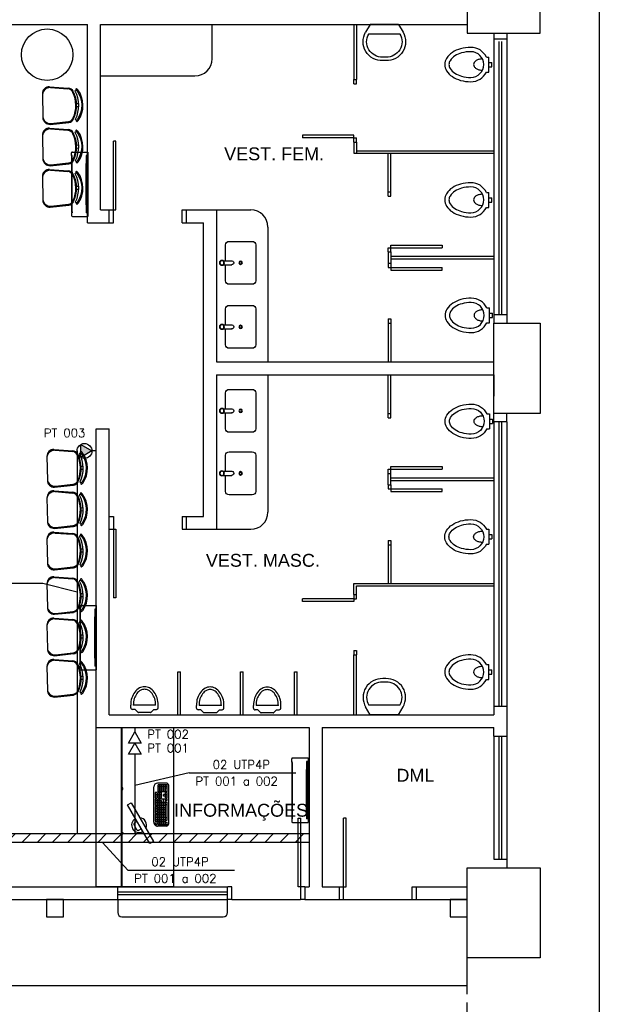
# Model space of a CAD drawing. Extents: x 116.9 to 167.9, y -246.1 to -216.8.
# Tile 11 of 13: x 150.1 to 156.8, y -238.9 to -227.5. Entities that reach past the tile are written whole.
import ezdxf
from ezdxf.enums import TextEntityAlignment as Align

# ---------------------------------------------------------------- set-up
doc = ezdxf.new("R2010")
doc.units = 0
doc.header["$MEASUREMENT"] = 0
doc.linetypes.add('DASHED', pattern=[0.75, 0.5, -0.25])
doc.linetypes.add('HIDDEN', pattern=[0.375, 0.25, -0.125])
doc.layers.get('0').update_dxf_attribs({"linetype": 'CONTINUOUS'})
for name, color, linetype in [('ARQ_LAY_MOB', 9, 'CONTINUOUS'), ('ELETROCALHA', 150, 'CONTINUOUS'), ('LINHA', 40, 'CONTINUOUS'), ('paredes1', 8, 'CONTINUOUS'), ('TEXTO', 4, 'CONTINUOUS'), ('textos1', 4, 'CONTINUOUS'), ('TOMADAS-LOGICA', 1, 'CONTINUOUS'), ('TOMADAS_GERAIS', 1, 'CONTINUOUS'), ('TUB_ELETRICA', 5, 'CONTINUOUS')]:
    doc.layers.add(name, color=color, linetype=linetype)
doc.styles.add('ROMANS', font='romans')
doc.styles.add('Texto Cota', font='ARIAL.TTF')

# ---------------------------------------------------------------- blocks, each defined once
blk = doc.blocks.new('P80E')
at = {"layer": 'paredes1'}
for p, q in [((0, -0.051), (0, -0.101)), ((0, -0.101), (0.15, -0.101)), ((0.15, -0.051), (0.15, -0.131)), ((0.15, -0.101), (0.949, -0.101)), ((0.949, -0.131), (0.949, -0.101)), ((0.15, -0.131), (0.949, -0.131)), ((0, -0.901), (0.15, -0.901)), ((0, -0.901), (0, -0.951)), ((0.15, -0.901), (0.15, -0.951))]:
    blk.add_line(p, q, dxfattribs=at)
blk = doc.blocks.new('P80D')
at = {"layer": 'paredes1'}
for p, q in [((0, 0.85), (0, 0.9)), ((0, 0.85), (0.15, 0.85)), ((0.15, 0.85), (0.15, 0.9)), ((0, 0.05), (0.15, 0.05)), ((0, 0), (0, 0.05)), ((0.15, 0.08), (0.949, 0.08)), ((0.15, 0), (0.15, 0.08)), ((0.15, 0.05), (0.949, 0.05)), ((0.949, 0.08), (0.949, 0.05))]:
    blk.add_line(p, q, dxfattribs=at)
blk = doc.blocks.new('MICTORIO')
at = {"layer": 'paredes1'}
for p, q in [((-0.055, 0.16), (-0.085, 0.16)), ((-0.085, 0.13), (-0.085, -0.13)), ((-0.035, 0.11), (-0.035, 0.14)), ((-0.003, 0.078), (-0.035, 0.11)), ((0, 0.071), (0, -0.071)), ((-0.003, -0.078), (-0.035, -0.11)), ((-0.035, -0.11), (-0.035, -0.14)), ((-0.055, -0.16), (-0.085, -0.16))]:
    blk.add_line(p, q, dxfattribs=at)
for points in [[(-0.085, 0.16, 0.075167), (-0.17, 0.148, 0.085589), (-0.237, 0.113, 0.106125), (-0.285, 0.059, 0.127243), (-0.3, 0, 0.127243), (-0.285, -0.059, 0.106125), (-0.237, -0.113, 0.085589), (-0.17, -0.148, 0.075167), (-0.085, -0.16, 0.075167)], [(-0.085, 0.13, 0.075167), (-0.161, 0.119, 0.085589), (-0.219, 0.089, 0.106125), (-0.259, 0.044, 0.127243), (-0.27, 0, 0.127243), (-0.259, -0.044, 0.106125), (-0.219, -0.089, 0.085589), (-0.161, -0.119, 0.075167), (-0.085, -0.13, 0.075167)]]:
    blk.add_lwpolyline(points, format="xyb", dxfattribs=at)
for centre, radius, start, end in [((-0.055, 0.14), 0.02, 0, 90), ((-0.01, 0.071), 0.01, 0, 45), ((-0.01, -0.071), 0.01, 315, 0), ((-0.055, -0.14), 0.02, 270, 0)]:
    blk.add_arc(centre, radius, start, end, dxfattribs=at)
blk = doc.blocks.new('LAV')
at = {"layer": 'paredes1'}
for p, q in [((-0.184, 0), (-0.242, -0.101)), ((-0.184, 0), (0.184, 0)), ((0.184, 0), (0.242, -0.101)), ((-0.203, -0.124), (0.203, -0.124)), ((-0.019, -0.422), (0.019, -0.422)), ((-0.019, -0.468), (0.019, -0.468))]:
    blk.add_line(p, q, dxfattribs=at)
for centre, radius, start, end in [((-0.031, -0.224), 0.244, 149.7586, 272.8364), ((-0.031, -0.224), 0.198, 149.7586, 272.8364), ((0.031, -0.224), 0.244, 267.1636, 30.2414), ((0.031, -0.224), 0.198, 267.1636, 30.2414)]:
    blk.add_arc(centre, radius, start, end, dxfattribs=at)
blk = doc.blocks.new('BACIA')
at = {"layer": 'paredes1'}
for p, q in [((-0.025, -0.035), (-0.025, 0)), ((0.025, 0), (-0.025, 0)), ((0.025, -0.035), (0.025, 0)), ((0.087, -0.035), (-0.087, -0.035)), ((-0.087, -0.065), (-0.087, -0.035)), ((0.087, -0.065), (0.087, -0.035))]:
    blk.add_line(p, q, dxfattribs=at)
for points in [[(-0.065, -0.11, 0.064559), (-0.06, -0.151, 0.077436), (-0.046, -0.183, 0.107172), (-0.023, -0.206, 0.145191), (0, -0.213, 0.145191), (0.023, -0.206, 0.107172), (0.046, -0.183, 0.077436), (0.06, -0.151, 0.064559), (0.065, -0.11, 0.064559)], [(-0.2, -0.245, 0.066402), (-0.184, -0.366, 0.078959), (-0.141, -0.461, 0.107161), (-0.072, -0.529, 0.141785), (0, -0.55, 0.141785), (0.072, -0.529, 0.107161), (0.141, -0.461, 0.078959), (0.184, -0.366, 0.066402), (0.2, -0.245, 0.066402)], [(-0.15, -0.245, 0.066402), (-0.136, -0.353, 0.078959), (-0.1, -0.433, 0.107161), (-0.045, -0.487, 0.141785), (0, -0.5, 0.141785), (0.045, -0.487, 0.107161), (0.1, -0.433, 0.078959), (0.136, -0.353, 0.066402), (0.15, -0.245, 0.066402)]]:
    blk.add_lwpolyline(points, format="xyb", dxfattribs=at)
for radius, start, end in [(0.2, 115.8419, 180), (0.15, 0, 180), (0.2, 0, 64.1581)]:
    blk.add_arc((0, -0.245), radius, start, end, dxfattribs=at)
blk = doc.blocks.new('v bjhbjhgjhjh')
for p, q in [((0.016, 0.024), (0.116, 0.024)), ((0.138, 0), (0.138, 0)), ((0, -0.024), (0, -0.024)), ((0.016, -0.024), (0.114, -0.024)), ((0.114, -0.024), (0.114, -0.024))]:
    blk.add_line(p, q)
for radius in [0.0287, 0.0238]:
    blk.add_circle((0, 0), radius)
blk.add_arc((0.114, 0), 0.0238, 269.9522, 95.8898)
blk = doc.blocks.new('xvhgfjykilugkhjnftg')
at = {"layer": 'paredes1'}
blk.add_lwpolyline([(-0.175, -0.024), (-0.175, -0.21, 0.414214), (-0.135, -0.25), (0.135, -0.25, 0.414214), (0.175, -0.21), (0.175, 0.21, 0.414214), (0.135, 0.25), (-0.135, 0.25, 0.414214), (-0.175, 0.21), (-0.175, 0.024)], format="xyb", dxfattribs=at)
for radius in [0.0196, 0.0146]:
    blk.add_circle((0, 0), radius, dxfattribs=at)
blk.add_blockref('v bjhbjhgjhjh', (-0.218, 0), dxfattribs=at)
blk = doc.blocks.new('EQUIP')
at = {"layer": 'paredes1', "color": 1}
for p, q in [((2356.604, 1634.934), (2356.604, 1634.832)), ((2356.622, 1634.943), (2356.622, 1634.837)), ((2356.706, 1634.943), (2356.622, 1634.943)), ((2356.706, 1634.922), (2356.622, 1634.922)), ((2356.706, 1634.9), (2356.622, 1634.9)), ((2357.077, 1634.961), (2356.63, 1634.961)), ((2356.643, 1634.943), (2356.643, 1634.837)), ((2356.664, 1634.943), (2356.664, 1634.837)), ((2356.685, 1634.922), (2356.685, 1634.837)), ((2356.706, 1634.943), (2356.706, 1634.837)), ((2356.777, 1634.943), (2356.714, 1634.943)), ((2356.714, 1634.943), (2356.714, 1634.922)), ((2356.777, 1634.922), (2356.714, 1634.922)), ((2356.735, 1634.943), (2356.735, 1634.9)), ((2356.756, 1634.9), (2356.735, 1634.9)), ((2356.756, 1634.943), (2356.756, 1634.9)), ((2356.777, 1634.922), (2356.777, 1634.943)), ((2356.785, 1634.837), (2356.785, 1634.943)), ((2356.805, 1634.943), (2356.785, 1634.943)), ((2357.086, 1634.922), (2356.785, 1634.922)), ((2357.086, 1634.9), (2356.785, 1634.9)), ((2356.805, 1634.922), (2356.805, 1634.943)), ((2356.825, 1634.837), (2356.825, 1634.943)), ((2356.854, 1634.943), (2356.825, 1634.943)), ((2356.845, 1634.837), (2356.845, 1634.922)), ((2357.037, 1634.943), (2356.854, 1634.943)), ((2356.854, 1634.922), (2356.854, 1634.943)), ((2356.865, 1634.837), (2356.865, 1634.922)), ((2356.886, 1634.837), (2356.886, 1634.922)), ((2356.906, 1634.837), (2356.906, 1634.922)), ((2356.926, 1634.837), (2356.926, 1634.922)), ((2356.946, 1634.837), (2356.946, 1634.922)), ((2356.966, 1634.837), (2356.966, 1634.922)), ((2356.986, 1634.837), (2356.986, 1634.922)), ((2357.006, 1634.837), (2357.006, 1634.943)), ((2357.026, 1634.837), (2357.026, 1634.922)), ((2357.037, 1634.922), (2357.037, 1634.943)), ((2357.046, 1634.837), (2357.046, 1634.921)), ((2357.086, 1634.943), (2357.06, 1634.943)), ((2357.06, 1634.922), (2357.06, 1634.943)), ((2357.066, 1634.837), (2357.066, 1634.922)), ((2357.086, 1634.837), (2357.086, 1634.943)), ((2357.104, 1634.934), (2357.104, 1634.832)), ((2356.706, 1634.879), (2356.622, 1634.879)), ((2356.706, 1634.858), (2356.622, 1634.858)), ((2356.706, 1634.837), (2356.622, 1634.837)), ((2357.06, 1634.788), (2356.648, 1634.788)), ((2356.777, 1634.879), (2356.714, 1634.879)), ((2356.714, 1634.879), (2356.714, 1634.837)), ((2356.777, 1634.858), (2356.714, 1634.858)), ((2356.777, 1634.837), (2356.714, 1634.837)), ((2356.714, 1634.827), (2356.777, 1634.827)), ((2356.714, 1634.827), (2356.714, 1634.805)), ((2356.714, 1634.805), (2356.777, 1634.805)), ((2356.735, 1634.879), (2356.735, 1634.837)), ((2356.735, 1634.827), (2356.735, 1634.805)), ((2356.756, 1634.879), (2356.756, 1634.837)), ((2356.756, 1634.827), (2356.756, 1634.805)), ((2356.777, 1634.837), (2356.777, 1634.879)), ((2356.777, 1634.805), (2356.777, 1634.827)), ((2357.086, 1634.858), (2356.785, 1634.858)), ((2357.086, 1634.837), (2356.785, 1634.837)), ((2356.785, 1634.827), (2356.865, 1634.827)), ((2356.785, 1634.805), (2356.785, 1634.827)), ((2356.785, 1634.805), (2356.865, 1634.805)), ((2357.086, 1634.879), (2356.805, 1634.879)), ((2356.805, 1634.837), (2356.805, 1634.879)), ((2356.805, 1634.805), (2356.805, 1634.827)), ((2356.825, 1634.805), (2356.825, 1634.827)), ((2356.845, 1634.805), (2356.845, 1634.827)), ((2356.865, 1634.805), (2356.865, 1634.827)), ((2356.876, 1634.805), (2356.876, 1634.827)), ((2356.876, 1634.827), (2356.956, 1634.827)), ((2356.876, 1634.805), (2356.956, 1634.805)), ((2356.896, 1634.805), (2356.896, 1634.827)), ((2356.916, 1634.805), (2356.916, 1634.827)), ((2356.936, 1634.805), (2356.936, 1634.827)), ((2356.956, 1634.805), (2356.956, 1634.827)), ((2356.966, 1634.827), (2357.046, 1634.827)), ((2356.966, 1634.805), (2356.966, 1634.827)), ((2356.966, 1634.805), (2357.046, 1634.805)), ((2356.986, 1634.805), (2356.986, 1634.827)), ((2357.006, 1634.805), (2357.006, 1634.827)), ((2357.026, 1634.805), (2357.026, 1634.827)), ((2357.046, 1634.805), (2357.046, 1634.827)), ((2357.066, 1634.827), (2357.086, 1634.827)), ((2357.066, 1634.805), (2357.066, 1634.827)), ((2357.066, 1634.805), (2357.086, 1634.805)), ((2357.086, 1634.805), (2357.086, 1634.827)), ((2357.064, 1634.565), (2357.049, 1634.591)), ((2357.092, 1634.558), (2357.144, 1634.588)), ((2357.151, 1634.615), (2357.136, 1634.641))]:
    blk.add_line(p, q, dxfattribs=at)
blk.add_lwpolyline([(2356.834, 1634.524), (2357.285, 1634.784), (2357.309, 1634.742), (2356.858, 1634.482)], close=True, dxfattribs=at)
for centre, radius, start, end in [((2356.63, 1634.934, 0), 0.0267, 90, 180), ((2357.077, 1634.934, 0), 0.0267, 360, 90), ((2356.648, 1634.832, 0), 0.0445, 180, 270), ((2357.06, 1634.832, 0), 0.0445, 270, 360), ((2357.093, 1634.616), 0.0864, 65.5389, 174.8495), ((2357.093, 1634.616), 0.0864, 210.1942, 30.1942), ((2357.082, 1634.575), 0.02, 210.1942, 300.1942), ((2357.134, 1634.605), 0.02, 300.1942, 30.1942)]:
    blk.add_arc(centre, radius, start, end, dxfattribs=at)
blk = doc.blocks.new('9e12KBtu')
at = {"layer": 'paredes1'}
for p, q in [((0.194, 0.375), (0.013, 0.375)), ((0.013, -0.375), (0.013, 0.375)), ((0.203, 0.332), (0.203, 0.365)), ((0.013, 0.332), (0.032, 0.332)), ((0.015, 0.251), (0.013, 0.251)), ((0.015, 0.33), (0.03, 0.33)), ((0.015, 0.241), (0.015, 0.33)), ((0.015, 0.241), (0.03, 0.241)), ((0.015, 0.237), (0.03, 0.237)), ((0.015, 0.237), (0.015, 0.152)), ((0.023, 0.241), (0.023, 0.24)), ((0.023, 0.237), (0.023, 0.24)), ((0.03, 0.241), (0.03, 0.33)), ((0.03, 0.237), (0.03, 0.152)), ((0.032, 0.24), (0.032, 0.332)), ((0.032, 0.24), (0.032, -0.24)), ((0.198, 0.321), (0.198, 0.332)), ((0.198, 0.332), (0.203, 0.332)), ((0.198, 0.326), (0.203, 0.326)), ((0.2, 0.321), (0.198, 0.321)), ((0.2, -0.322), (0.2, 0.321)), ((0.201, 0.332), (0.201, 0.332)), ((0.201, 0.332), (0.201, 0.332)), ((0.201, 0.326), (0.201, 0.332)), ((0.201, 0.326), (0.201, 0.332)), ((0.203, -0.327), (0.203, 0.326)), ((0.015, 0.228), (0.013, 0.228)), ((0.03, 0.15), (0.013, 0.15)), ((0.03, 0.118), (0.013, 0.118)), ((0.03, 0.152), (0.015, 0.152)), ((0.015, 0.15), (0.015, 0.118)), ((0.03, 0.116), (0.015, 0.116)), ((0.015, 0.116), (0.015, -0.117)), ((0.02, 0.15), (0.02, 0.118)), ((0.03, 0.15), (0.03, 0.118)), ((0.03, 0.116), (0.03, -0.238)), ((0.03, -0.118), (0.013, -0.118)), ((0.03, -0.151), (0.013, -0.151)), ((0.03, -0.117), (0.015, -0.117)), ((0.015, -0.151), (0.015, -0.118)), ((0.03, -0.153), (0.015, -0.153)), ((0.015, -0.153), (0.015, -0.238)), ((0.02, -0.151), (0.02, -0.118)), ((0.015, -0.321), (0.013, -0.321)), ((0.013, -0.333), (0.032, -0.333)), ((0.015, -0.238), (0.03, -0.238)), ((0.015, -0.242), (0.03, -0.242)), ((0.015, -0.331), (0.015, -0.242)), ((0.015, -0.331), (0.03, -0.331)), ((0.023, -0.331), (0.023, -0.333)), ((0.03, -0.331), (0.03, -0.242)), ((0.032, -0.333), (0.032, -0.24)), ((0.198, -0.322), (0.198, -0.333)), ((0.2, -0.322), (0.198, -0.322)), ((0.198, -0.327), (0.203, -0.327)), ((0.198, -0.333), (0.198, -0.333)), ((0.198, -0.333), (0.203, -0.333)), ((0.201, -0.327), (0.201, -0.333)), ((0.201, -0.327), (0.201, -0.333)), ((0.201, -0.333), (0.201, -0.333)), ((0.201, -0.333), (0.201, -0.333)), ((0.203, -0.333), (0.203, -0.365)), ((0.194, -0.375), (0.013, -0.375))]:
    blk.add_line(p, q, dxfattribs=at)
for centre, start, end in [((0.194, 0.365), 0, 90), ((0.194, -0.365), 270, 0)]:
    blk.add_arc(centre, 0.00967, start, end, dxfattribs=at)
blk = doc.blocks.new('Apwr_tgint03')
for p, q in [((0, 3.6), (-1.5, 6.2)), ((-1.5, 6.2), (1.5, 6.2)), ((1.5, 6.2), (0, 3.6)), ((-1.5, 3.6), (1.5, 3.6)), ((0, 1), (-1.5, 3.6)), ((1.5, 3.6), (0, 1)), ((0, 0), (0, 1))]:
    blk.add_line(p, q)
at = {"style": 'ROMANS', "flags": 8}
blk.add_attdef('020', text='', height=1.6, dxfattribs=at).set_placement((3.55, 2.88), align=Align.BOTTOM_LEFT)
blk = doc.blocks.new('TLteto1')
blk.add_hatch(color=256).paths.add_polyline_path([(0, 1), (1.5, 3.6), (-1.5, 3.6)])
for p, q in [((-1.5, 3.6), (1.5, 3.6)), ((0, 1), (-1.5, 3.6)), ((1.5, 3.6), (0, 1)), ((0, 0), (0, 1))]:
    blk.add_line(p, q)
blk.add_circle((0, 2.73), 1.73)
at = {"style": 'ROMANS', "flags": 8}
blk.add_attdef('020', text='', height=1.6, dxfattribs=at).set_placement((3.55, 2.88), align=Align.BOTTOM_LEFT)
blk = doc.blocks.new('AREA')
at = {"style": 'Texto Cota'}
for tag, p in [('AREAS:COMODO', (0, 1.75)), ('AREAS:VALOR', (0, -1.25))]:
    blk.add_attdef(tag, text='', height=2, dxfattribs=at).set_placement(p, align=Align.MIDDLE_CENTER)

msp = doc.modelspace()

# ---------------------------------------------------------------- hatches: boundary and pattern name
at = {"layer": 'ELETROCALHA'}
h = msp.add_hatch(dxfattribs=at)
h.set_pattern_fill('ANSI31', color=256)
h.set_pattern_definition([(45, (18.36854, 3e-14), (-0.08838835, 0.08838835), [])])
h.paths.add_polyline_path([(133.673, -237.038), (133.673, -236.94), (133.133, -236.94), (133.133, -237.038)])
h.paths.add_polyline_path([(133.773, -236.94), (133.773, -237.038), (153.433, -237.038), (153.433, -236.938)])

# ---------------------------------------------------------------- linework, layer by layer
for p, q in [((153.433, -236.938), (133.133, -236.938)), ((153.433, -236.938), (153.433, -237.038)), ((153.433, -237.038), (133.133, -237.038))]:
    msp.add_line(p, q, dxfattribs=at)
at = {"layer": 'LINHA'}
for p, q in [((150.332, -234.017), (150.73, -234.12)), ((152.036, -236.228), (151.403, -236.375)), ((151.322, -237.361), (151.027, -237.038))]:
    msp.add_line(p, q, dxfattribs=at)
at = {"layer": 'paredes1'}
for p, q in [((149.266, -227.511), (150.853, -227.511)), ((150.853, -229.821), (150.853, -227.511)), ((151.003, -227.511), (155.273, -227.511)), ((151.003, -229.671), (151.003, -227.511)), ((152.303, -227.911), (152.303, -227.511)), ((153.953, -227.511), (153.953, -228.151)), ((153.983, -227.511), (153.983, -228.151)), ((155.583, -227.611), (155.583, -230.991)), ((155.733, -227.611), (155.733, -230.991)), ((155.733, -227.681), (155.583, -227.681)), ((151.003, -228.111), (152.103, -228.111)), ((153.953, -228.151), (153.983, -228.151)), ((153.953, -228.201), (153.953, -228.151)), ((153.983, -228.201), (153.983, -228.151)), ((153.953, -228.201), (153.983, -228.201)), ((153.953, -228.801), (153.354, -228.801)), ((153.354, -228.801), (153.354, -228.831)), ((153.953, -228.831), (153.354, -228.831)), ((153.953, -228.881), (153.953, -228.801)), ((153.953, -228.881), (153.953, -228.831)), ((153.953, -228.831), (153.983, -228.831)), ((153.953, -228.881), (153.983, -228.881)), ((153.953, -228.881), (153.953, -229.011)), ((153.983, -228.881), (153.983, -228.831)), ((153.983, -228.881), (153.983, -229.011)), ((153.983, -228.981), (155.583, -228.981)), ((153.953, -229.011), (155.583, -229.011)), ((154.353, -229.461), (154.353, -229.011)), ((154.383, -229.461), (154.383, -229.011)), ((154.353, -229.461), (154.383, -229.461)), ((154.353, -229.511), (154.353, -229.461)), ((154.383, -229.511), (154.383, -229.461)), ((154.353, -229.511), (154.383, -229.511)), ((151.003, -229.671), (151.103, -229.671)), ((151.103, -229.821), (151.103, -229.671)), ((152.003, -229.821), (152.003, -229.671)), ((152.003, -229.671), (152.353, -229.671)), ((152.353, -229.671), (152.353, -231.441)), ((152.353, -229.671), (152.753, -229.671)), ((150.853, -229.821), (151.103, -229.821)), ((152.003, -229.821), (152.203, -229.821)), ((152.203, -233.241), (152.203, -229.821)), ((152.953, -229.871), (152.953, -231.441)), ((154.353, -230.111), (154.383, -230.111)), ((154.353, -230.161), (154.353, -230.111)), ((154.383, -230.081), (154.982, -230.081)), ((154.383, -230.161), (154.383, -230.081)), ((154.383, -230.111), (154.982, -230.111)), ((154.982, -230.081), (154.982, -230.111)), ((154.353, -230.161), (154.383, -230.161)), ((154.353, -230.161), (154.353, -230.291)), ((154.383, -230.161), (154.383, -230.291)), ((154.383, -230.211), (155.583, -230.211)), ((154.383, -230.241), (155.583, -230.241)), ((154.353, -230.291), (154.383, -230.291)), ((154.353, -230.291), (154.353, -230.341)), ((154.353, -230.341), (154.383, -230.341)), ((154.383, -230.291), (154.383, -230.371)), ((154.383, -230.341), (154.982, -230.341)), ((154.383, -230.371), (154.982, -230.371)), ((154.982, -230.371), (154.982, -230.341)), ((154.353, -230.941), (154.353, -230.991)), ((154.353, -230.941), (154.383, -230.941)), ((154.383, -230.941), (154.383, -230.991)), ((155.583, -230.891), (155.733, -230.891)), ((154.353, -230.991), (154.383, -230.991)), ((154.353, -230.991), (154.353, -231.441)), ((154.383, -230.991), (154.383, -231.441)), ((155.583, -230.991), (155.733, -230.991)), ((152.353, -231.441), (155.583, -231.441)), ((152.353, -231.591), (155.583, -231.591)), ((152.353, -231.591), (152.353, -233.391)), ((152.953, -231.591), (152.953, -233.191)), ((154.353, -232.041), (154.353, -231.591)), ((154.383, -232.041), (154.383, -231.591)), ((155.583, -231.591), (155.583, -231.841)), ((154.353, -232.091), (154.353, -232.041)), ((154.353, -232.041), (154.383, -232.041)), ((154.353, -232.091), (154.383, -232.091)), ((154.383, -232.091), (154.383, -232.041)), ((155.583, -232.141), (155.583, -232.041)), ((155.733, -232.141), (155.733, -232.041)), ((155.583, -232.141), (155.583, -235.551)), ((155.733, -232.141), (155.583, -232.141)), ((155.733, -232.141), (155.733, -235.801)), ((150.953, -235.701), (150.953, -232.221)), ((150.953, -232.221), (151.103, -232.221)), ((150.953, -235.701), (150.953, -232.221)), ((151.103, -235.551), (151.103, -232.221)), ((154.383, -232.661), (154.982, -232.661)), ((154.383, -232.741), (154.383, -232.661)), ((154.982, -232.661), (154.982, -232.691)), ((154.353, -232.691), (154.383, -232.691)), ((154.353, -232.741), (154.353, -232.691)), ((154.353, -232.741), (154.383, -232.741)), ((154.353, -232.871), (154.353, -232.741)), ((154.383, -232.691), (154.982, -232.691)), ((154.383, -232.871), (154.383, -232.741)), ((154.353, -232.871), (154.353, -232.921)), ((154.353, -232.871), (154.383, -232.871)), ((154.383, -232.791), (155.583, -232.791)), ((154.383, -232.821), (155.583, -232.821)), ((154.383, -232.871), (154.383, -232.951)), ((154.353, -232.921), (154.383, -232.921)), ((154.383, -232.921), (154.982, -232.921)), ((154.383, -232.951), (154.982, -232.951)), ((154.982, -232.951), (154.982, -232.921)), ((152.003, -233.391), (152.003, -233.241)), ((152.003, -233.241), (152.203, -233.241)), ((152.003, -233.391), (152.353, -233.391)), ((152.353, -233.391), (152.753, -233.391)), ((154.353, -233.521), (154.353, -233.571)), ((154.353, -233.521), (154.383, -233.521)), ((154.353, -233.571), (154.383, -233.571)), ((154.353, -233.571), (154.353, -234.021)), ((154.383, -233.521), (154.383, -233.571)), ((154.383, -233.571), (154.383, -234.021)), ((153.953, -234.021), (155.583, -234.021)), ((153.953, -234.151), (153.953, -234.021)), ((153.953, -234.151), (153.953, -234.231)), ((153.953, -234.151), (153.953, -234.201)), ((153.953, -234.151), (153.983, -234.151)), ((153.983, -234.051), (155.583, -234.051)), ((153.983, -234.151), (153.983, -234.051)), ((153.983, -234.201), (153.983, -234.151)), ((153.953, -234.201), (153.354, -234.201)), ((153.354, -234.231), (153.354, -234.201)), ((153.953, -234.231), (153.354, -234.231)), ((153.953, -234.201), (153.983, -234.201)), ((153.953, -234.801), (153.953, -234.851)), ((153.953, -234.801), (153.983, -234.801)), ((153.953, -234.851), (153.983, -234.851)), ((153.953, -235.551), (153.953, -234.851)), ((153.983, -234.801), (153.983, -234.851)), ((153.983, -235.551), (153.983, -234.851)), ((151.903, -235.051), (151.933, -235.051)), ((151.903, -235.551), (151.903, -235.051)), ((151.933, -235.551), (151.933, -235.051)), ((152.633, -235.051), (152.663, -235.051)), ((152.633, -235.551), (152.633, -235.051)), ((152.663, -235.551), (152.663, -235.051)), ((153.263, -235.051), (153.293, -235.051)), ((153.263, -235.551), (153.263, -235.051)), ((153.293, -235.551), (153.293, -235.051)), ((155.583, -235.451), (155.733, -235.451)), ((151.103, -235.551), (155.583, -235.551)), ((150.953, -235.701), (153.433, -235.701)), ((153.433, -235.701), (153.433, -237.553)), ((153.583, -235.701), (155.583, -235.701)), ((153.583, -235.701), (153.583, -237.553)), ((155.583, -235.801), (155.583, -235.701)), ((155.583, -235.801), (155.583, -237.233)), ((155.583, -235.801), (155.733, -235.801)), ((155.643, -235.801), (155.643, -237.233)), ((155.673, -235.801), (155.673, -237.233)), ((155.733, -235.801), (155.733, -237.233)), ((155.583, -237.233), (155.733, -237.233)), ((155.733, -237.233), (155.733, -237.333)), ((149.173, -237.553), (151.203, -237.553)), ((151.203, -237.703), (151.203, -237.553)), ((151.203, -237.553), (152.483, -237.553)), ((152.483, -237.703), (152.483, -237.553)), ((153.383, -237.553), (153.433, -237.553)), ((153.383, -237.553), (153.383, -237.703)), ((153.583, -237.553), (153.783, -237.553)), ((153.783, -237.553), (153.783, -237.703)), ((154.683, -237.553), (155.273, -237.553)), ((154.683, -237.703), (154.683, -237.553)), ((149.173, -237.703), (151.203, -237.703)), ((151.203, -237.613), (152.483, -237.613)), ((151.203, -237.643), (152.483, -237.643)), ((151.203, -237.703), (152.483, -237.703)), ((151.203, -237.703), (151.203, -237.853)), ((152.483, -237.853), (152.483, -237.703)), ((153.383, -237.703), (153.783, -237.703)), ((154.683, -237.703), (155.273, -237.703)), ((151.253, -237.903), (152.433, -237.903)), ((155.273, -238.703), (155.273, -238.383)), ((130.725, -238.703), (155.273, -238.703))]:
    msp.add_line(p, q, dxfattribs=at)
at = {"layer": 'paredes1', "ltscale": 10}
for p, q in [((155.643, -227.711), (155.643, -230.891)), ((155.673, -227.711), (155.673, -230.891)), ((155.643, -232.141), (155.643, -235.451)), ((155.673, -232.141), (155.673, -235.451))]:
    msp.add_line(p, q, dxfattribs=at)
at = {"layer": 'paredes1', "linetype": 'ByBlock'}
for p, q in [((150.409, -228.236), (150.628, -228.252)), ((150.419, -228.247), (150.624, -228.262)), ((150.327, -228.318), (150.331, -228.596)), ((150.725, -228.433), (150.748, -228.433)), ((150.725, -228.468), (150.749, -228.468)), ((150.416, -228.675), (150.634, -228.652)), ((150.426, -228.664), (150.63, -228.642)), ((150.409, -228.718), (150.628, -228.734)), ((150.419, -228.728), (150.624, -228.744)), ((150.327, -228.799), (150.331, -229.078)), ((150.725, -228.915), (150.748, -228.914)), ((150.725, -228.95), (150.749, -228.949)), ((150.409, -229.199), (150.628, -229.215)), ((150.416, -229.156), (150.634, -229.133)), ((150.419, -229.21), (150.624, -229.225)), ((150.426, -229.146), (150.63, -229.123)), ((150.327, -229.281), (150.331, -229.559)), ((150.725, -229.396), (150.748, -229.396)), ((150.725, -229.431), (150.749, -229.431)), ((150.416, -229.638), (150.634, -229.615)), ((150.426, -229.627), (150.63, -229.605)), ((150.379, -232.542), (150.384, -232.82)), ((150.462, -232.46), (150.681, -232.477)), ((150.472, -232.471), (150.677, -232.486)), ((150.777, -232.657), (150.801, -232.657)), ((150.778, -232.692), (150.801, -232.692)), ((150.469, -232.899), (150.687, -232.876)), ((150.478, -232.888), (150.683, -232.866)), ((150.462, -232.942), (150.681, -232.958)), ((150.472, -232.952), (150.677, -232.968)), ((150.379, -233.023), (150.384, -233.302)), ((150.777, -233.139), (150.801, -233.138)), ((150.778, -233.174), (150.801, -233.173)), ((150.469, -233.38), (150.687, -233.357)), ((150.478, -233.37), (150.683, -233.347)), ((150.462, -233.423), (150.681, -233.44)), ((150.472, -233.434), (150.677, -233.449)), ((150.379, -233.505), (150.384, -233.783)), ((150.777, -233.62), (150.801, -233.62)), ((150.778, -233.655), (150.801, -233.655)), ((150.469, -233.862), (150.687, -233.839)), ((150.478, -233.851), (150.683, -233.829)), ((150.379, -234.024), (150.384, -234.302)), ((150.462, -233.943), (150.681, -233.959)), ((150.472, -233.953), (150.677, -233.969)), ((150.777, -234.139), (150.801, -234.139)), ((150.778, -234.174), (150.801, -234.174)), ((150.468, -234.381), (150.687, -234.358)), ((150.478, -234.37), (150.683, -234.348)), ((150.379, -234.505), (150.384, -234.784)), ((150.462, -234.424), (150.681, -234.44)), ((150.472, -234.434), (150.677, -234.45)), ((150.777, -234.621), (150.801, -234.621)), ((150.778, -234.656), (150.801, -234.656)), ((150.468, -234.863), (150.687, -234.839)), ((150.478, -234.852), (150.683, -234.83)), ((150.462, -234.906), (150.681, -234.922)), ((150.472, -234.916), (150.677, -234.932)), ((150.379, -234.987), (150.384, -235.265)), ((150.777, -235.102), (150.801, -235.102)), ((150.778, -235.137), (150.801, -235.137)), ((150.468, -235.344), (150.687, -235.321)), ((150.478, -235.333), (150.683, -235.311))]:
    msp.add_line(p, q, dxfattribs=at)
at = {"layer": 'paredes1', "linetype": 'DASHED', "ltscale": 400}
for p, q in [((152.533, -237.703), (153.333, -237.703)), ((153.833, -237.703), (154.633, -237.703))]:
    msp.add_line(p, q, dxfattribs=at)
at = {"layer": 'paredes1'}
for points in [[(130.725, -220.03), (156.811, -220.03), (156.811, -241.749), (130.725, -241.749)], [(150.953, -235.701), (151.853, -235.701), (151.853, -237.553), (150.953, -237.553)], [(151.253, -236.421), (151.263, -236.421), (151.263, -236.401), (151.253, -236.401)], [(151.253, -236.921), (151.263, -236.921), (151.263, -236.941), (151.253, -236.941)], [(150.573, -237.703), (150.373, -237.703), (150.373, -237.903), (150.573, -237.903)]]:
    msp.add_lwpolyline(points, close=True, dxfattribs=at)
at = {"layer": 'paredes1', "linetype": 'ByBlock'}
for points in [[(155.273, -227.611), (156.123, -227.611), (156.123, -226.561), (155.273, -226.561)], [(155.583, -230.991), (156.123, -230.991), (156.123, -232.041), (155.583, -232.041)], [(155.273, -237.333), (156.123, -237.333), (156.123, -238.383), (155.273, -238.383)], [(155.273, -237.703), (155.073, -237.703), (155.073, -237.903), (155.273, -237.903)]]:
    msp.add_lwpolyline(points, close=True, dxfattribs=at)
for points in [[(150.713, -228.614, 0.237888), (150.708, -228.288, -0.605717), (150.722, -228.277, -0.122717), (150.726, -228.281, -0.323529), (150.732, -228.621, -0.122717), (150.727, -228.624, -0.605717)], [(150.713, -229.095, 0.237888), (150.708, -228.769, -0.605717), (150.722, -228.758, -0.122717), (150.726, -228.762, -0.323529), (150.732, -229.102, -0.122717), (150.727, -229.106, -0.605717)], [(150.713, -229.577, 0.237888), (150.708, -229.251, -0.605717), (150.722, -229.24, -0.122717), (150.726, -229.244, -0.323529), (150.732, -229.584, -0.122717), (150.727, -229.587, -0.605717)], [(150.765, -232.838, 0.237888), (150.76, -232.512, -0.605717), (150.774, -232.501, -0.122717), (150.779, -232.505, -0.323529), (150.784, -232.845, -0.122717), (150.779, -232.848, -0.605717)], [(150.765, -233.319, 0.237888), (150.76, -232.993, -0.605717), (150.774, -232.982, -0.122717), (150.779, -232.986, -0.323529), (150.784, -233.326, -0.122717), (150.779, -233.33, -0.605717)], [(150.765, -233.801, 0.237888), (150.76, -233.475, -0.605717), (150.774, -233.464, -0.122717), (150.779, -233.468, -0.323529), (150.784, -233.808, -0.122717), (150.779, -233.811, -0.605717)], [(150.765, -234.32, 0.237888), (150.76, -233.994, -0.605717), (150.774, -233.983, -0.122717), (150.779, -233.987, -0.323529), (150.784, -234.327, -0.122717), (150.779, -234.331, -0.605717)], [(150.765, -234.802, 0.237888), (150.76, -234.476, -0.605717), (150.774, -234.465, -0.122717), (150.779, -234.468, -0.323529), (150.784, -234.808, -0.122717), (150.779, -234.812, -0.605717)], [(150.765, -235.283, 0.237888), (150.76, -234.957, -0.605717), (150.774, -234.946, -0.122717), (150.779, -234.95, -0.323529), (150.784, -235.29, -0.122717), (150.779, -235.294, -0.605717)]]:
    msp.add_lwpolyline(points, format="xyb", close=True, dxfattribs=at)
at = {"layer": 'paredes1'}
for points in [[(151.245, -235.701), (151.245, -237.553)], [(151.245, -235.701), (151.245, -237.553)], [(151.253, -235.701), (151.253, -237.553)]]:
    msp.add_lwpolyline(points, dxfattribs=at)
at = {"layer": 'paredes1', "linetype": 'HIDDEN', "ltscale": 0.5}
msp.add_lwpolyline([(135.286, -237.703), (135.286, -239.703), (155.273, -239.703), (155.273, -237.703)], dxfattribs=at)
at = {"layer": 'paredes1', "linetype": 'ByBlock'}
msp.add_circle((150.382, -227.864), 0.3, dxfattribs=at)
at = {"layer": 'paredes1'}
for centre, radius, start, end in [((152.103, -227.911), 0.2, 270, 0), ((152.753, -229.871), 0.2, 0, 90), ((152.753, -233.191), 0.2, 270, 0), ((151.253, -237.853), 0.05, 180, 270), ((152.433, -237.853), 0.05, 270, 0)]:
    msp.add_arc(centre, radius, start, end, dxfattribs=at)
at = {"layer": 'paredes1', "linetype": 'ByBlock'}
for centre, radius, start, end in [((150.407, -228.316), 0.08, 88.3306, 180.8998), ((150.416, -228.335), 0.0887, 87.6476, 175.3073), ((150.619, -228.332), 0.07, 25.1637, 85.5999), ((150.623, -228.322), 0.07, 27.2951, 85.7786), ((150.354, -228.456), 0.362, 336.6359, 25.1637), ((150.363, -228.456), 0.362, 334.5045, 27.2951), ((150.722, -228.269), 0.00782, 45.5743, 241.0889), ((150.716, -228.288), 0.0125, 37.7697, 65.7543), ((150.716, -228.288), 0.0275, 37.4427, 65.7543), ((150.494, -228.454), 0.305, 325.0236, 36.776), ((150.419, -228.576), 0.0887, 186.4923, 274.152), ((150.411, -228.595), 0.08, 180.8998, 273.469), ((150.623, -228.572), 0.07, 276.1997, 336.6359), ((150.627, -228.582), 0.07, 276.0211, 334.5045), ((150.728, -228.632), 0.00782, 120.7107, 316.2253), ((150.722, -228.613), 0.0275, 296.0453, 324.3569), ((150.407, -228.798), 0.08, 88.3306, 180.8998), ((150.416, -228.817), 0.0887, 87.6476, 175.3073), ((150.619, -228.814), 0.07, 25.1637, 85.5999), ((150.623, -228.804), 0.07, 27.2951, 85.7786), ((150.363, -228.938), 0.362, 334.5045, 27.2951), ((150.722, -228.75), 0.00782, 45.5743, 241.0889), ((150.716, -228.77), 0.0125, 37.7697, 65.7543), ((150.716, -228.77), 0.0275, 37.4427, 65.7543), ((150.494, -228.936), 0.305, 325.0236, 36.776), ((150.354, -228.938), 0.362, 336.6359, 25.1637), ((150.419, -229.057), 0.0887, 186.4923, 274.152), ((150.411, -229.076), 0.08, 180.8998, 273.469), ((150.623, -229.054), 0.07, 276.1997, 336.6359), ((150.627, -229.064), 0.07, 276.0211, 334.5045), ((150.728, -229.114), 0.00782, 120.7107, 316.2253), ((150.722, -229.095), 0.0275, 296.0453, 324.3569), ((150.407, -229.279), 0.08, 88.3306, 180.8998), ((150.416, -229.298), 0.0887, 87.6476, 175.3073), ((150.619, -229.295), 0.07, 25.1637, 85.5999), ((150.623, -229.285), 0.07, 27.2951, 85.7786), ((150.722, -229.232), 0.00782, 45.5743, 241.0889), ((150.716, -229.251), 0.0275, 37.4427, 65.7543), ((150.354, -229.419), 0.362, 336.6359, 25.1637), ((150.363, -229.419), 0.362, 334.5045, 27.2951), ((150.716, -229.251), 0.0125, 37.7697, 65.7543), ((150.494, -229.417), 0.305, 325.0236, 36.776), ((150.419, -229.539), 0.0887, 186.4923, 274.152), ((150.411, -229.558), 0.08, 180.8998, 273.469), ((150.623, -229.535), 0.07, 276.1997, 336.6359), ((150.627, -229.545), 0.07, 276.0211, 334.5045), ((150.728, -229.595), 0.00782, 120.7107, 316.2253), ((150.722, -229.576), 0.0275, 296.0453, 324.3569), ((150.459, -232.54), 0.08, 88.3306, 180.8998), ((150.468, -232.559), 0.0887, 87.6476, 175.3073), ((150.671, -232.556), 0.07, 25.1637, 85.5999), ((150.675, -232.546), 0.07, 27.2951, 85.7786), ((150.407, -232.68), 0.362, 336.6359, 25.1637), ((150.416, -232.68), 0.362, 334.5045, 27.2951), ((150.775, -232.493), 0.00782, 45.5743, 241.0889), ((150.769, -232.512), 0.0125, 37.7697, 65.7543), ((150.769, -232.512), 0.0275, 37.4427, 65.7543), ((150.546, -232.678), 0.305, 325.0236, 36.776), ((150.472, -232.8), 0.0887, 186.4923, 274.152), ((150.464, -232.819), 0.08, 180.8998, 273.469), ((150.675, -232.796), 0.07, 276.1997, 336.6359), ((150.68, -232.806), 0.07, 276.0211, 334.5045), ((150.78, -232.857), 0.00782, 120.7107, 316.2253), ((150.774, -232.837), 0.0275, 296.0453, 324.3569), ((150.459, -233.022), 0.08, 88.3306, 180.8998), ((150.468, -233.041), 0.0887, 87.6476, 175.3073), ((150.671, -233.038), 0.07, 25.1637, 85.5999), ((150.675, -233.028), 0.07, 27.2951, 85.7786), ((150.407, -233.162), 0.362, 336.6359, 25.1637), ((150.416, -233.162), 0.362, 334.5045, 27.2951), ((150.775, -232.974), 0.00782, 45.5743, 241.0889), ((150.769, -232.994), 0.0125, 37.7697, 65.7543), ((150.769, -232.994), 0.0275, 37.4427, 65.7543), ((150.546, -233.16), 0.305, 325.0236, 36.776), ((150.472, -233.281), 0.0887, 186.4923, 274.152), ((150.464, -233.3), 0.08, 180.8998, 273.469), ((150.675, -233.278), 0.07, 276.1997, 336.6359), ((150.68, -233.288), 0.07, 276.0211, 334.5045), ((150.78, -233.338), 0.00782, 120.7107, 316.2253), ((150.774, -233.319), 0.0275, 296.0453, 324.3569), ((150.459, -233.503), 0.08, 88.3306, 180.8998), ((150.468, -233.522), 0.0887, 87.6476, 175.3073), ((150.671, -233.519), 0.07, 25.1637, 85.5999), ((150.675, -233.509), 0.07, 27.2951, 85.7786), ((150.775, -233.456), 0.00782, 45.5743, 241.0889), ((150.769, -233.475), 0.0125, 37.7697, 65.7543), ((150.769, -233.475), 0.0275, 37.4427, 65.7543), ((150.546, -233.641), 0.305, 325.0236, 36.776), ((150.407, -233.643), 0.362, 336.6359, 25.1637), ((150.416, -233.643), 0.362, 334.5045, 27.2951), ((150.472, -233.763), 0.0887, 186.4923, 274.152), ((150.464, -233.782), 0.08, 180.8998, 273.469), ((150.675, -233.759), 0.07, 276.1997, 336.6359), ((150.68, -233.769), 0.07, 276.0211, 334.5045), ((150.78, -233.82), 0.00782, 120.7107, 316.2253), ((150.774, -233.8), 0.0275, 296.0453, 324.3569), ((150.459, -234.023), 0.08, 88.3306, 180.8998), ((150.468, -234.042), 0.0887, 87.6476, 175.3073), ((150.671, -234.039), 0.07, 25.1637, 85.5999), ((150.675, -234.029), 0.07, 27.2951, 85.7786), ((150.407, -234.163), 0.362, 336.6359, 25.1637), ((150.416, -234.163), 0.362, 334.5045, 27.2951), ((150.775, -233.975), 0.00782, 45.5743, 241.0889), ((150.769, -233.995), 0.0125, 37.7697, 65.7543), ((150.769, -233.995), 0.0275, 37.4427, 65.7543), ((150.546, -234.161), 0.305, 325.0236, 36.776), ((150.472, -234.282), 0.0887, 186.4923, 274.152), ((150.464, -234.301), 0.08, 180.8998, 273.469), ((150.675, -234.279), 0.07, 276.1997, 336.6359), ((150.679, -234.288), 0.07, 276.0211, 334.5045), ((150.78, -234.339), 0.00782, 120.7107, 316.2253), ((150.774, -234.32), 0.0275, 296.0453, 324.3569), ((150.459, -234.504), 0.08, 88.3306, 180.8998), ((150.468, -234.523), 0.0887, 87.6476, 175.3073), ((150.671, -234.52), 0.07, 25.1637, 85.5999), ((150.675, -234.51), 0.07, 27.2951, 85.7786), ((150.407, -234.644), 0.362, 336.6359, 25.1637), ((150.416, -234.644), 0.362, 334.5045, 27.2951), ((150.775, -234.457), 0.00782, 45.5743, 241.0889), ((150.769, -234.476), 0.0125, 37.7697, 65.7543), ((150.769, -234.476), 0.0275, 37.4427, 65.7543), ((150.546, -234.642), 0.305, 325.0236, 36.776), ((150.472, -234.763), 0.0887, 186.4923, 274.152), ((150.464, -234.783), 0.08, 180.8998, 273.469), ((150.675, -234.76), 0.07, 276.1997, 336.6359), ((150.679, -234.77), 0.07, 276.0211, 334.5045), ((150.78, -234.82), 0.00782, 120.7107, 316.2253), ((150.774, -234.801), 0.0275, 296.0453, 324.3569), ((150.459, -234.986), 0.08, 88.3306, 180.8998), ((150.468, -235.005), 0.0887, 87.6476, 175.3073), ((150.671, -235.002), 0.07, 25.1637, 85.5999), ((150.675, -234.992), 0.07, 27.2951, 85.7786), ((150.416, -235.126), 0.362, 334.5045, 27.2951), ((150.775, -234.938), 0.00782, 45.5743, 241.0889), ((150.769, -234.958), 0.0125, 37.7697, 65.7543), ((150.769, -234.958), 0.0275, 37.4427, 65.7543), ((150.546, -235.124), 0.305, 325.0236, 36.776), ((150.407, -235.126), 0.362, 336.6359, 25.1637), ((150.472, -235.245), 0.0887, 186.4923, 274.152), ((150.464, -235.264), 0.08, 180.8998, 273.469), ((150.675, -235.242), 0.07, 276.1997, 336.6359), ((150.679, -235.251), 0.07, 276.0211, 334.5045), ((150.78, -235.302), 0.00782, 120.7107, 316.2253), ((150.774, -235.283), 0.0275, 296.0453, 324.3569)]:
    msp.add_arc(centre, radius, start, end, dxfattribs=at)
at = {"layer": 'TEXTO', "color": 40}
for p, q in [((149.389, -234.017), (150.332, -234.017)), ((152.036, -236.228), (153.277, -236.228)), ((151.322, -237.361), (152.563, -237.361))]:
    msp.add_line(p, q, dxfattribs=at)
at = {"layer": 'TUB_ELETRICA'}
for p, q in [((150.73, -232.478), (150.73, -236.938)), ((151.403, -236.011), (151.403, -236.938))]:
    msp.add_line(p, q, dxfattribs=at)

# ---------------------------------------------------------------- block references
at = {"layer": 'ARQ_LAY_MOB', "rotation": 270}
msp.add_blockref('EQUIP', (-1483.164, 2120.257), dxfattribs=at)
at = {"layer": 'paredes1', "extrusion": (0, 0, -1), "xscale": 0.9, "yscale": 0.9, "zscale": -0.9}
msp.add_blockref('LAV', (-154.308, -227.511), dxfattribs=at)
at = {"layer": 'paredes1'}
for name, p, rotation in [('BACIA', (155.561, -227.978), 270), ('P80E', (151.052, -229.821), 90), ('9e12KBtu', (150.869, -229.372), 180), ('BACIA', (155.561, -229.554), 270), ('BACIA', (155.566, -230.899), 270), ('P80D', (151.103, -233.241), 270), ('9e12KBtu', (150.967, -234.652), 180), ('BACIA', (155.561, -235.053), 270), ('MICTORIO', (151.515, -235.524), 270), ('MICTORIO', (152.28, -235.527), 270), ('MICTORIO', (152.944, -235.528), 270), ('9e12KBtu', (153.433, -236.429), 180), ('P80E', (153.732, -237.703), 90)]:
    msp.add_blockref(name, p, dxfattribs=dict(at, rotation=rotation))
at = {"layer": 'paredes1', "xscale": -1}
for name, p, rotation in [('xvhgfjykilugkhjnftg', (152.635, -230.287), 180), ('xvhgfjykilugkhjnftg', (152.635, -231.033), 180), ('xvhgfjykilugkhjnftg', (152.635, -232.011), 180), ('BACIA', (155.566, -232.133), 270), ('xvhgfjykilugkhjnftg', (152.635, -232.739), 180), ('BACIA', (155.561, -233.478), 270), ('P80E', (153.435, -237.703), 270)]:
    msp.add_blockref(name, p, dxfattribs=dict(at, rotation=rotation))
at = {"layer": 'paredes1', "extrusion": (0, 0, -1), "xscale": -0.9, "yscale": 0.9, "zscale": -0.9, "rotation": 180}
msp.add_blockref('LAV', (-154.308, -235.551), dxfattribs=at)
at = {"layer": 'textos1', "linetype": 'Continuous', "lineweight": -3}
ref = msp.add_blockref('AREA', (153.025, -229.123), dxfattribs=dict(at, xscale=0.05999999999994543, yscale=0.05999999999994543, zscale=0.05999999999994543))
ref.add_attrib('AREAS:COMODO', 'VEST. FEM.', dxfattribs={"layer": '0', "height": 0.15, "style": 'Texto Cota'}).set_placement((153.025, -229.018), align=Align.MIDDLE_CENTER)
ref = msp.add_blockref('AREA', (152.894, -233.857), dxfattribs=dict(at, xscale=0.05999999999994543, yscale=0.05999999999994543, zscale=0.05999999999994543))
ref.add_attrib('AREAS:COMODO', 'VEST. MASC.', dxfattribs={"layer": '0', "height": 0.15, "style": 'Texto Cota'}).set_placement((152.894, -233.752), align=Align.MIDDLE_CENTER)
ref = msp.add_blockref('AREA', (154.67, -236.36), dxfattribs=dict(at, xscale=0.05999999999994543, yscale=0.05999999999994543, zscale=0.05999999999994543))
ref.add_attrib('AREAS:COMODO', 'DML', dxfattribs={"layer": '0', "height": 0.15, "style": 'Texto Cota'}).set_placement((154.67, -236.255), align=Align.MIDDLE_CENTER)
ref = msp.add_blockref('AREA', (152.64, -236.768), dxfattribs=dict(at, xscale=0.05999999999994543, yscale=0.05999999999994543, zscale=0.05999999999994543))
ref.add_attrib('AREAS:COMODO', 'INFORMAÇÕES', dxfattribs={"layer": '0', "height": 0.15, "style": 'Texto Cota'}).set_placement((152.64, -236.663), align=Align.MIDDLE_CENTER)
at = {"layer": 'TOMADAS-LOGICA', "xscale": 0.0500000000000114, "yscale": 0.0500000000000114, "zscale": 0.0500000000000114, "rotation": 90.00000000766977}
msp.add_blockref('TLteto1', (150.953, -232.478), dxfattribs=at)
at = {"layer": 'TOMADAS_GERAIS', "xscale": 0.0500000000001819, "yscale": 0.0500000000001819, "zscale": 0.0500000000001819, "rotation": 179.9999999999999}
msp.add_blockref('Apwr_tgint03', (151.403, -235.701), dxfattribs=at)

# ---------------------------------------------------------------- texts
at = {"layer": 'TEXTO', "color": 2, "style": 'ROMANS'}
for s, p in [('PT 003', (150.342, -232.319)), ('PT 002', (151.548, -235.828)), ('PT 001', (151.548, -235.989)), ('02 UTP4P', (152.309, -236.181)), ('PT 001 a 002', (152.108, -236.374)), ('02 UTP4P', (151.595, -237.313)), ('PT 001 a 002', (151.394, -237.507))]:
    msp.add_text(s, height=0.1, dxfattribs=at).set_placement(p)

doc.saveas('drawing.dxf')
